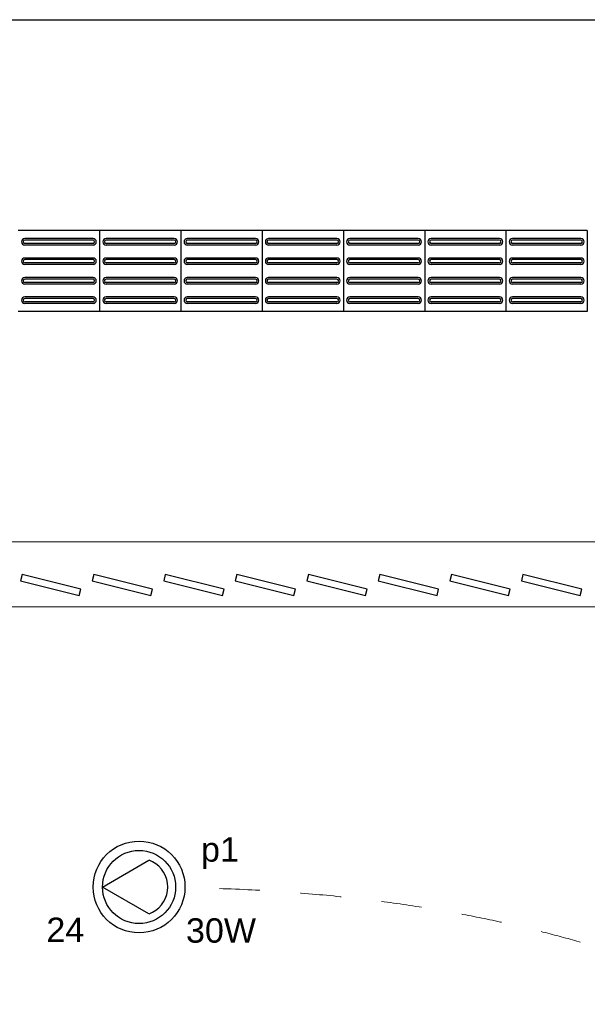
# Model space of a CAD drawing. Header units: feet. Extents: x -18 to 1038, y -110 to 48.
# Tile 154 of 199: x 777.51 to 779.26, y -28.5 to -25.47. Entities that reach past the tile are written whole.
import ezdxf

# ---------------------------------------------------------------- set-up
doc = ezdxf.new("R2010")
doc.units = ezdxf.units.FT
doc.header["$MEASUREMENT"] = 0
doc.linetypes.add('JIS_02_1.2', pattern=[0.25, 0.125, -0.125])
for name, color, linetype, lineweight in [('02', 2, 'Continuous', 20), ('EL-Condutos', 4, 'Continuous', 5), ('Textos', 7, 'Continuous', 5)]:
    doc.layers.add(name, color=color, linetype=linetype, lineweight=lineweight)
for name, color, linetype in [('CIV-Piso Tátil', 32, 'Continuous'), ('ESQUADRIAS CORTE', 3, 'Continuous'), ('P-SIMBOL', 5, 'Continuous')]:
    doc.layers.add(name, color=color, linetype=linetype)
doc.styles.add('Arial', font='arial.ttf')

msp = doc.modelspace()

# ---------------------------------------------------------------- linework, layer by layer
at = {"layer": '02', "color": 251}
for p, q in [((777.0466, -27.0804), (782.8466, -27.0804)), ((777.0466, -27.2804), (782.8466, -27.2804))]:
    msp.add_line(p, q, dxfattribs=at)
at = {"layer": 'CIV-Piso Tátil', "color": 251}
for p, q in [((777.7593, -26.1219), (777.5093, -26.1219)), ((777.7393, -26.1469), (777.5293, -26.1469)), ((778.0093, -26.1219), (777.7593, -26.1219)), ((777.7593, -26.1219), (777.7593, -26.3719)), ((777.7593, -26.1219), (777.7593, -26.3719)), ((777.9893, -26.1469), (777.7793, -26.1469)), ((778.0093, -26.1219), (778.0093, -26.3719)), ((778.2593, -26.1219), (778.0093, -26.1219)), ((778.0093, -26.1219), (778.0093, -26.3719)), ((778.2393, -26.1469), (778.0293, -26.1469)), ((778.2593, -26.1219), (778.2593, -26.3719)), ((778.5093, -26.1219), (778.2593, -26.1219)), ((778.2593, -26.1219), (778.2593, -26.3719)), ((778.4893, -26.1469), (778.2793, -26.1469)), ((778.5093, -26.1219), (778.5093, -26.3719)), ((778.7593, -26.1219), (778.5093, -26.1219)), ((778.5093, -26.1219), (778.5093, -26.3719)), ((778.7393, -26.1469), (778.5293, -26.1469)), ((778.7593, -26.1219), (778.7593, -26.3719)), ((779.0093, -26.1219), (778.7593, -26.1219)), ((778.7593, -26.1219), (778.7593, -26.3719)), ((778.9893, -26.1469), (778.7793, -26.1469)), ((779.0093, -26.1219), (779.0093, -26.3719)), ((779.2593, -26.1219), (779.0093, -26.1219)), ((779.0093, -26.1219), (779.0093, -26.3719)), ((779.2393, -26.1469), (779.0293, -26.1469)), ((779.2593, -26.1219), (779.2593, -26.3719)), ((777.7393, -26.1519), (777.5293, -26.1519)), ((777.7393, -26.1619), (777.5293, -26.1619)), ((777.7393, -26.1669), (777.5293, -26.1669)), ((777.9893, -26.1519), (777.7793, -26.1519)), ((777.9893, -26.1619), (777.7793, -26.1619)), ((777.9893, -26.1669), (777.7793, -26.1669)), ((778.2393, -26.1519), (778.0293, -26.1519)), ((778.2393, -26.1619), (778.0293, -26.1619)), ((778.2393, -26.1669), (778.0293, -26.1669)), ((778.4893, -26.1519), (778.2793, -26.1519)), ((778.4893, -26.1619), (778.2793, -26.1619)), ((778.4893, -26.1669), (778.2793, -26.1669)), ((778.7393, -26.1519), (778.5293, -26.1519)), ((778.7393, -26.1619), (778.5293, -26.1619)), ((778.7393, -26.1669), (778.5293, -26.1669)), ((778.9893, -26.1519), (778.7793, -26.1519)), ((778.9893, -26.1619), (778.7793, -26.1619)), ((778.9893, -26.1669), (778.7793, -26.1669)), ((779.2393, -26.1519), (779.0293, -26.1519)), ((779.2393, -26.1619), (779.0293, -26.1619)), ((779.2393, -26.1669), (779.0293, -26.1669)), ((777.7393, -26.2069), (777.5293, -26.2069)), ((777.9893, -26.2069), (777.7793, -26.2069)), ((778.2393, -26.2069), (778.0293, -26.2069)), ((778.4893, -26.2069), (778.2793, -26.2069)), ((778.7393, -26.2069), (778.5293, -26.2069)), ((778.9893, -26.2069), (778.7793, -26.2069)), ((779.2393, -26.2069), (779.0293, -26.2069)), ((777.7393, -26.2119), (777.5293, -26.2119)), ((777.7393, -26.2219), (777.5293, -26.2219)), ((777.7393, -26.2269), (777.5293, -26.2269)), ((777.9893, -26.2119), (777.7793, -26.2119)), ((777.9893, -26.2219), (777.7793, -26.2219)), ((777.9893, -26.2269), (777.7793, -26.2269)), ((778.2393, -26.2119), (778.0293, -26.2119)), ((778.2393, -26.2219), (778.0293, -26.2219)), ((778.2393, -26.2269), (778.0293, -26.2269)), ((778.4893, -26.2119), (778.2793, -26.2119)), ((778.4893, -26.2219), (778.2793, -26.2219)), ((778.4893, -26.2269), (778.2793, -26.2269)), ((778.7393, -26.2119), (778.5293, -26.2119)), ((778.7393, -26.2219), (778.5293, -26.2219)), ((778.7393, -26.2269), (778.5293, -26.2269)), ((778.9893, -26.2119), (778.7793, -26.2119)), ((778.9893, -26.2219), (778.7793, -26.2219)), ((778.9893, -26.2269), (778.7793, -26.2269)), ((779.2393, -26.2119), (779.0293, -26.2119)), ((779.2393, -26.2219), (779.0293, -26.2219)), ((779.2393, -26.2269), (779.0293, -26.2269)), ((777.7393, -26.2674), (777.5293, -26.2674)), ((777.9893, -26.2674), (777.7793, -26.2674)), ((778.2393, -26.2674), (778.0293, -26.2674)), ((778.4893, -26.2674), (778.2793, -26.2674)), ((778.7393, -26.2674), (778.5293, -26.2674)), ((778.9893, -26.2674), (778.7793, -26.2674)), ((779.2393, -26.2674), (779.0293, -26.2674)), ((777.7393, -26.2724), (777.5293, -26.2724)), ((777.7393, -26.2824), (777.5293, -26.2824)), ((777.7393, -26.2874), (777.5293, -26.2874)), ((777.9893, -26.2724), (777.7793, -26.2724)), ((777.9893, -26.2824), (777.7793, -26.2824)), ((777.9893, -26.2874), (777.7793, -26.2874)), ((778.2393, -26.2724), (778.0293, -26.2724)), ((778.2393, -26.2824), (778.0293, -26.2824)), ((778.2393, -26.2874), (778.0293, -26.2874)), ((778.4893, -26.2724), (778.2793, -26.2724)), ((778.4893, -26.2824), (778.2793, -26.2824)), ((778.4893, -26.2874), (778.2793, -26.2874)), ((778.7393, -26.2724), (778.5293, -26.2724)), ((778.7393, -26.2824), (778.5293, -26.2824)), ((778.7393, -26.2874), (778.5293, -26.2874)), ((778.9893, -26.2724), (778.7793, -26.2724)), ((778.9893, -26.2824), (778.7793, -26.2824)), ((778.9893, -26.2874), (778.7793, -26.2874)), ((779.2393, -26.2724), (779.0293, -26.2724)), ((779.2393, -26.2824), (779.0293, -26.2824)), ((779.2393, -26.2874), (779.0293, -26.2874)), ((777.7393, -26.3269), (777.5293, -26.3269)), ((777.7393, -26.3319), (777.5293, -26.3319)), ((777.9893, -26.3269), (777.7793, -26.3269)), ((777.9893, -26.3319), (777.7793, -26.3319)), ((778.2393, -26.3269), (778.0293, -26.3269)), ((778.2393, -26.3319), (778.0293, -26.3319)), ((778.4893, -26.3269), (778.2793, -26.3269)), ((778.4893, -26.3319), (778.2793, -26.3319)), ((778.7393, -26.3269), (778.5293, -26.3269)), ((778.7393, -26.3319), (778.5293, -26.3319)), ((778.9893, -26.3269), (778.7793, -26.3269)), ((778.9893, -26.3319), (778.7793, -26.3319)), ((779.2393, -26.3269), (779.0293, -26.3269)), ((779.2393, -26.3319), (779.0293, -26.3319)), ((777.7393, -26.3419), (777.5293, -26.3419)), ((777.7393, -26.3469), (777.5293, -26.3469)), ((777.9893, -26.3419), (777.7793, -26.3419)), ((777.9893, -26.3469), (777.7793, -26.3469)), ((778.2393, -26.3419), (778.0293, -26.3419)), ((778.2393, -26.3469), (778.0293, -26.3469)), ((778.4893, -26.3419), (778.2793, -26.3419)), ((778.4893, -26.3469), (778.2793, -26.3469)), ((778.7393, -26.3419), (778.5293, -26.3419)), ((778.7393, -26.3469), (778.5293, -26.3469)), ((778.9893, -26.3419), (778.7793, -26.3419)), ((778.9893, -26.3469), (778.7793, -26.3469)), ((779.2393, -26.3419), (779.0293, -26.3419)), ((779.2393, -26.3469), (779.0293, -26.3469)), ((777.7593, -26.3719), (777.5093, -26.3719)), ((778.0093, -26.3719), (777.7593, -26.3719)), ((778.2593, -26.3719), (778.0093, -26.3719)), ((778.5093, -26.3719), (778.2593, -26.3719)), ((778.7593, -26.3719), (778.5093, -26.3719)), ((779.0093, -26.3719), (778.7593, -26.3719)), ((779.2593, -26.3719), (779.0093, -26.3719))]:
    msp.add_line(p, q, dxfattribs=at)
for centre, radius, start, end in [((777.5293, -26.1569), 0.01, 90, 270), ((777.7393, -26.1569), 0.01, 270, 90), ((777.7793, -26.1569), 0.01, 90, 270), ((777.9893, -26.1569), 0.01, 270, 90), ((778.0293, -26.1569), 0.01, 90, 270), ((778.2393, -26.1569), 0.01, 270, 90), ((778.2793, -26.1569), 0.01, 90, 270), ((778.4893, -26.1569), 0.01, 270, 90), ((778.5293, -26.1569), 0.01, 90, 270), ((778.7393, -26.1569), 0.01, 270, 90), ((778.7793, -26.1569), 0.01, 90, 270), ((778.9893, -26.1569), 0.01, 270, 90), ((779.0293, -26.1569), 0.01, 90, 270), ((779.2393, -26.1569), 0.01, 270, 90), ((777.5293, -26.1569), 0.005, 90, 270), ((777.7393, -26.1569), 0.005, 270, 90), ((777.7793, -26.1569), 0.005, 90, 270), ((777.9893, -26.1569), 0.005, 270, 90), ((778.0293, -26.1569), 0.005, 90, 270), ((778.2393, -26.1569), 0.005, 270, 90), ((778.2793, -26.1569), 0.005, 90, 270), ((778.4893, -26.1569), 0.005, 270, 90), ((778.5293, -26.1569), 0.005, 90, 270), ((778.7393, -26.1569), 0.005, 270, 90), ((778.7793, -26.1569), 0.005, 90, 270), ((778.9893, -26.1569), 0.005, 270, 90), ((779.0293, -26.1569), 0.005, 90, 270), ((779.2393, -26.1569), 0.005, 270, 90), ((777.5293, -26.2169), 0.01, 90, 270), ((777.7393, -26.2169), 0.01, 270, 90), ((777.7793, -26.2169), 0.01, 90, 270), ((777.9893, -26.2169), 0.01, 270, 90), ((778.0293, -26.2169), 0.01, 90, 270), ((778.2393, -26.2169), 0.01, 270, 90), ((778.2793, -26.2169), 0.01, 90, 270), ((778.4893, -26.2169), 0.01, 270, 90), ((778.5293, -26.2169), 0.01, 90, 270), ((778.7393, -26.2169), 0.01, 270, 90), ((778.7793, -26.2169), 0.01, 90, 270), ((778.9893, -26.2169), 0.01, 270, 90), ((779.0293, -26.2169), 0.01, 90, 270), ((779.2393, -26.2169), 0.01, 270, 90), ((777.5293, -26.2169), 0.005, 90, 270), ((777.7393, -26.2169), 0.005, 270, 90), ((777.7793, -26.2169), 0.005, 90, 270), ((777.9893, -26.2169), 0.005, 270, 90), ((778.0293, -26.2169), 0.005, 90, 270), ((778.2393, -26.2169), 0.005, 270, 90), ((778.2793, -26.2169), 0.005, 90, 270), ((778.4893, -26.2169), 0.005, 270, 90), ((778.5293, -26.2169), 0.005, 90, 270), ((778.7393, -26.2169), 0.005, 270, 90), ((778.7793, -26.2169), 0.005, 90, 270), ((778.9893, -26.2169), 0.005, 270, 90), ((779.0293, -26.2169), 0.005, 90, 270), ((779.2393, -26.2169), 0.005, 270, 90), ((777.5293, -26.2774), 0.01, 90, 270), ((777.7393, -26.2774), 0.01, 270, 90), ((777.7793, -26.2774), 0.01, 90, 270), ((777.9893, -26.2774), 0.01, 270, 90), ((778.0293, -26.2774), 0.01, 90, 270), ((778.2393, -26.2774), 0.01, 270, 90), ((778.2793, -26.2774), 0.01, 90, 270), ((778.4893, -26.2774), 0.01, 270, 90), ((778.5293, -26.2774), 0.01, 90, 270), ((778.7393, -26.2774), 0.01, 270, 90), ((778.7793, -26.2774), 0.01, 90, 270), ((778.9893, -26.2774), 0.01, 270, 90), ((779.0293, -26.2774), 0.01, 90, 270), ((779.2393, -26.2774), 0.01, 270, 90), ((777.5293, -26.2774), 0.005, 90, 270), ((777.7393, -26.2774), 0.005, 270, 90), ((777.7793, -26.2774), 0.005, 90, 270), ((777.9893, -26.2774), 0.005, 270, 90), ((778.0293, -26.2774), 0.005, 90, 270), ((778.2393, -26.2774), 0.005, 270, 90), ((778.2793, -26.2774), 0.005, 90, 270), ((778.4893, -26.2774), 0.005, 270, 90), ((778.5293, -26.2774), 0.005, 90, 270), ((778.7393, -26.2774), 0.005, 270, 90), ((778.7793, -26.2774), 0.005, 90, 270), ((778.9893, -26.2774), 0.005, 270, 90), ((779.0293, -26.2774), 0.005, 90, 270), ((779.2393, -26.2774), 0.005, 270, 90), ((777.5293, -26.3369), 0.01, 90, 270), ((777.5293, -26.3369), 0.005, 90, 270), ((777.7393, -26.3369), 0.01, 270, 90), ((777.7393, -26.3369), 0.005, 270, 90), ((777.7793, -26.3369), 0.01, 90, 270), ((777.7793, -26.3369), 0.005, 90, 270), ((777.9893, -26.3369), 0.01, 270, 90), ((777.9893, -26.3369), 0.005, 270, 90), ((778.0293, -26.3369), 0.01, 90, 270), ((778.0293, -26.3369), 0.005, 90, 270), ((778.2393, -26.3369), 0.01, 270, 90), ((778.2393, -26.3369), 0.005, 270, 90), ((778.2793, -26.3369), 0.01, 90, 270), ((778.2793, -26.3369), 0.005, 90, 270), ((778.4893, -26.3369), 0.01, 270, 90), ((778.4893, -26.3369), 0.005, 270, 90), ((778.5293, -26.3369), 0.01, 90, 270), ((778.5293, -26.3369), 0.005, 90, 270), ((778.7393, -26.3369), 0.01, 270, 90), ((778.7393, -26.3369), 0.005, 270, 90), ((778.7793, -26.3369), 0.01, 90, 270), ((778.7793, -26.3369), 0.005, 90, 270), ((778.9893, -26.3369), 0.01, 270, 90), ((778.9893, -26.3369), 0.005, 270, 90), ((779.0293, -26.3369), 0.01, 90, 270), ((779.0293, -26.3369), 0.005, 90, 270), ((779.2393, -26.3369), 0.01, 270, 90), ((779.2393, -26.3369), 0.005, 270, 90)]:
    msp.add_arc(centre, radius, start, end, dxfattribs=at)
at = {"layer": 'Defpoints'}
msp.add_line((776.7466, -25.4735), (783.1466, -25.4735), dxfattribs=at)
at = {"layer": 'EL-Condutos', "linetype": 'JIS_02_1.2'}
msp.add_spline([(781.1764, -27.6801), (781.031, -27.8213), (780.8979, -27.9467), (780.776, -28.0572), (780.6644, -28.1533), (780.562, -28.236), (780.4679, -28.306), (780.381, -28.364), (780.3002, -28.4108), (780.2246, -28.4471), (780.1532, -28.4738), (780.0849, -28.4915), (780.0187, -28.5011), (779.9536, -28.5033), (779.8885, -28.4988), (779.8225, -28.4884), (779.7545, -28.473), (779.6836, -28.4531), (779.6086, -28.4297), (779.5286, -28.4034), (779.4426, -28.375), (779.3494, -28.3454), (779.2482, -28.3151), (779.1379, -28.2851), (779.0175, -28.256), (778.8859, -28.2286), (778.7422, -28.2037), (778.5852, -28.1821), (778.4141, -28.1644), (778.2277, -28.1516), (778.0251, -28.1442)], degree=3, dxfattribs=at)
at = {"layer": 'ESQUADRIAS CORTE', "color": 251}
for points in [[(777.5166, -27.2004), (777.6972, -27.2455), (777.7021, -27.2261), (777.5215, -27.181)], [(777.7366, -27.2004), (777.9172, -27.2455), (777.9221, -27.2261), (777.7415, -27.181)], [(777.9566, -27.2004), (778.1372, -27.2455), (778.1421, -27.2261), (777.9615, -27.181)], [(778.1766, -27.2004), (778.3572, -27.2455), (778.3621, -27.2261), (778.1815, -27.181)], [(778.3966, -27.2004), (778.5772, -27.2455), (778.5821, -27.2261), (778.4015, -27.181)], [(778.6166, -27.2004), (778.7972, -27.2455), (778.8021, -27.2261), (778.6215, -27.181)], [(778.8366, -27.2004), (779.0172, -27.2455), (779.0221, -27.2261), (778.8415, -27.181)], [(779.0566, -27.2004), (779.2372, -27.2455), (779.2421, -27.2261), (779.0615, -27.181)]]:
    msp.add_lwpolyline(points, close=True, dxfattribs=at)
at = {"layer": 'P-SIMBOL'}
for p, q in [((777.7684, -28.1427), (777.9114, -28.0597)), ((777.9114, -28.2252), (777.7684, -28.1427))]:
    msp.add_line(p, q, dxfattribs=at)
msp.add_lwpolyline([(777.9115, -28.2253), (777.9223, -28.2205), (777.9324, -28.2142), (777.9416, -28.2066), (777.9496, -28.1978), (777.9564, -28.1881), (777.9618, -28.1775), (777.9658, -28.1662), (777.9682, -28.1546), (777.969, -28.1427), (777.9682, -28.1309), (777.9658, -28.1192), (777.9618, -28.108), (777.9564, -28.0974), (777.9496, -28.0876), (777.9416, -28.0789), (777.9324, -28.0713), (777.9223, -28.065), (777.9115, -28.0601)], dxfattribs=at)
for radius in [0.1412, 0.1125]:
    msp.add_circle((777.8809, -28.1427), radius, dxfattribs=at)

# ---------------------------------------------------------------- texts
at = {"layer": 'Textos', "char_height": 0.075, "attachment_point": 8, "line_spacing_factor": 0.6, "style": 'Arial'}
for s, insert, width in [('p1', (778.1296, -28.0873), 0.233003), ('24', (777.6541, -28.3118), 0.233003), ('30W', (778.1329, -28.3151), 0.430793)]:
    msp.add_mtext(s, dxfattribs=dict(at, insert=insert, width=width))

doc.saveas('drawing.dxf')
